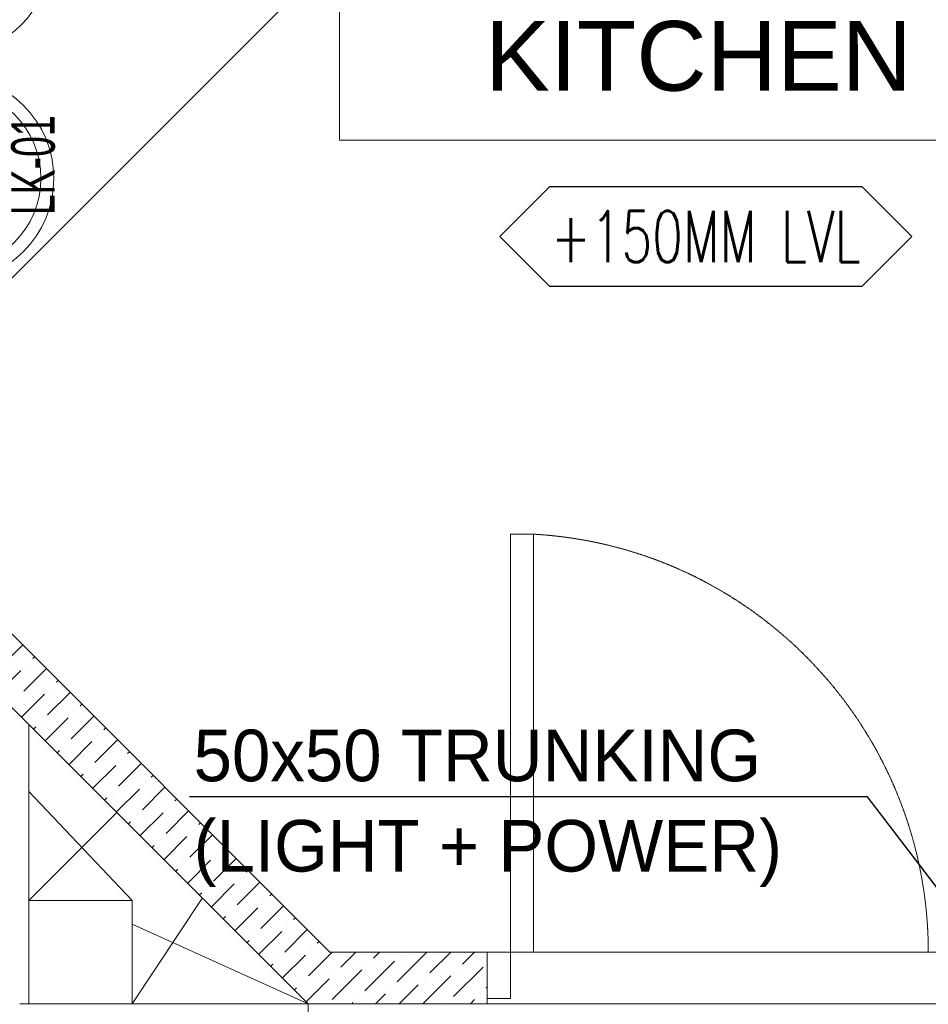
# Model space of a CAD drawing. Header units: millimetres. Extents: x -4747 to 55193, y -3459 to 48388.
# Tile 20 of 35: x 11802 to 13563, y 3419 to 5326. Entities that reach past the tile are written whole.
import ezdxf
from ezdxf.enums import TextEntityAlignment as Align

# ---------------------------------------------------------------- set-up
doc = ezdxf.new("R2010")
doc.units = ezdxf.units.MM
doc.header["$MEASUREMENT"] = 0
doc.linetypes.add('FP XREF (2)$0$HIDDEN2', pattern=[0.1875, 0.125, -0.0625])
doc.layers.get('0').update_dxf_attribs({"lineweight": 5})
doc.layers.add('A-ANNO-DIMS-30', color=7, linetype='Continuous', lineweight=5)
for name, color, linetype, lineweight, true_color in [('FP XREF (2)$0$A-100MM', 9, 'Continuous', 0, 0x808080), ('FP XREF (2)$0$A-clmn', 9, 'Continuous', 0, 0x808080), ('FP XREF (2)$0$A-JOINERY', 9, 'Continuous', 30, 0x808080), ('FP XREF (2)$0$door', 9, 'Continuous', 9, 0x808080), ('FP XREF (2)$0$EQ', 9, 'Continuous', 25, 0x808080), ('FP XREF (2)$0$EQUIP.', 9, 'Continuous', 0, 0x808080), ('FP XREF (2)$0$FLR LINE', 9, 'Continuous', 0, 0x808080)]:
    doc.layers.add(name, color=color, linetype=linetype, lineweight=lineweight, true_color=true_color)
for name, color, linetype, true_color in [('FP XREF (2)$0$A-EQUIP', 9, 'Continuous', 0x808080), ('FP XREF (2)$0$T-TagsWndw', 9, 'Continuous', 0x808080), ('FP XREF (2)$0$Z-AT_Text', 9, 'Continuous', 0x808080)]:
    doc.layers.add(name, color=color, linetype=linetype, true_color=true_color)
doc.styles.add('FP XREF (2)$0$MtXpl_Arial_Narrow', font='arialn.ttf')
doc.styles.add('FP XREF (2)$0$SSP_Note', font='romans.shx', dxfattribs={"width": 0.8})
doc.styles.add('FP XREF (2)$0$SSP_Title', font='arial.ttf')
doc.styles.add('Oswald Light', font='txt')
doc.dimstyles.new('MDS-50', dxfattribs={"dimtxt": 100, "dimasz": 100, "dimexe": 50, "dimexo": 50, "dimgap": 25, "dimtad": 1, "dimdec": 0, "dimtxsty": 'Oswald Light', "dimcen": 0, "dimdle": 1.5875, "dimazin": 0, "dimtfac": 1, "dimtdec": 0, "dimtix": 1, "dimtmove": 0, "dimatfit": 0, "dimfxl": 1, "dimfrac": 2, "dimtolj": 1, "dimarcsym": 0})

# ---------------------------------------------------------------- blocks, each defined once
blk = doc.blocks.new('FP XREF (2)$0$SSP_Tag_Wndw')
at = {"layer": 'FP XREF (2)$0$T-TagsWndw'}
for p, q in [((-5.5, 1.75), (-7.25, 0)), ((5.5, 1.75), (-5.5, 1.75)), ((7.25, 0), (5.5, 1.75)), ((-7.25, 0), (-5.5, -1.75)), ((5.5, -1.75), (7.25, 0)), ((-5.5, -1.75), (5.5, -1.75))]:
    blk.add_line(p, q, dxfattribs=at)
at = {"layer": 'FP XREF (2)$0$T-TagsWndw', "style": 'FP XREF (2)$0$SSP_Note', "width": 0.8}
blk.add_attdef('WndwNo', text='', height=1.8, dxfattribs=at).set_placement((0, 0), align=Align.MIDDLE_CENTER)
blk = doc.blocks.new('FP XREF (2)')
at = {"layer": 'FP XREF (2)$0$A-100MM', "color": 8, "linetype": 'Continuous', "lineweight": 0, "true_color": 0x808080, "transparency": 33554687}
for p, q in [((11764, 4071.3), (11807.8, 4115.1)), ((11827.2, 4088.5), (11830.8, 4092.1)), ((11759.4, 4020.7), (11804.2, 4065.6)), ((11810, 4025.3), (11853.7, 4069.1)), ((11815.7, 4077), (11815.7, 4077)), ((11873.2, 4042.6), (11876.7, 4046.1)), ((11861.7, 4031.1), (11861.7, 4031.1)), ((11805.5, 3974.9), (11850.2, 4019.6)), ((11855.9, 3979.4), (11899.7, 4023.1)), ((11919.1, 3996.6), (11922.7, 4000.2)), ((11844.4, 3967.9), (11844.4, 3967.9)), ((11851.5, 3929), (11896.1, 3973.6)), ((11901.9, 3933.4), (11945.7, 3977.2)), ((11907.6, 3985.1), (11907.6, 3985.1)), ((11828.5, 3951.9), (11833, 3956.4)), ((11965.1, 3950.6), (11968.6, 3954.2)), ((11947.9, 3887.5), (11991.6, 3931.2)), ((11953.6, 3939.2), (11953.6, 3939.2)), ((11874.6, 3906.1), (11878.9, 3910.4)), ((11890.4, 3921.9), (11890.4, 3921.9)), ((11897.6, 3883.2), (11942.1, 3927.7)), ((11999.6, 3893.2), (11999.6, 3893.2)), ((12011.1, 3904.7), (12014.6, 3908.2)), ((11936.4, 3876), (11936.4, 3876)), ((11943.7, 3837.3), (11988.1, 3881.7)), ((11993.8, 3841.5), (12037.6, 3885.3)), ((11920.6, 3860.2), (11924.9, 3864.5)), ((12057, 3858.7), (12060.6, 3862.3)), ((11989.7, 3791.4), (12034, 3835.7)), ((12039.8, 3795.5), (12083.5, 3839.3)), ((12045.5, 3847.2), (12045.5, 3847.2)), ((11966.7, 3814.4), (11970.8, 3818.5)), ((11982.3, 3830), (11982.3, 3830)), ((12103, 3812.8), (12106.5, 3816.3)), ((12091.5, 3801.3), (12091.5, 3801.3)), ((12028.3, 3784), (12028.3, 3784)), ((12035.8, 3745.6), (12080, 3789.8)), ((12085.7, 3749.6), (12129.5, 3793.3)), ((12012.8, 3768.5), (12016.8, 3772.5)), ((12148.9, 3766.8), (12152.5, 3770.4)), ((12081.8, 3699.6), (12126, 3743.8)), ((12131.7, 3703.6), (12175.5, 3747.4)), ((12137.4, 3755.3), (12137.4, 3755.3)), ((12058.8, 3722.6), (12062.8, 3726.6)), ((12074.3, 3738.1), (12074.3, 3738.1)), ((12194.9, 3720.8), (12198.5, 3724.4)), ((12177.7, 3657.6), (12221.4, 3701.4)), ((12183.4, 3709.3), (12183.4, 3709.3)), ((12120.2, 3692.1), (12120.2, 3692.1)), ((12127.7, 3653.7), (12171.9, 3697.9)), ((12104.8, 3676.7), (12108.7, 3680.6)), ((12229.4, 3663.4), (12229.4, 3663.4)), ((12240.9, 3674.9), (12244.4, 3678.4)), ((12166.2, 3646.2), (12166.2, 3646.2)), ((12173.7, 3607.7), (12217.9, 3651.9)), ((12223.6, 3611.7), (12267.4, 3655.4)), ((12150.7, 3630.7), (12154.7, 3634.7)), ((12286.8, 3628.9), (12290.4, 3632.5)), ((12219.7, 3561.8), (12263.8, 3605.9)), ((12269.6, 3565.7), (12313.4, 3609.5)), ((12275.3, 3617.4), (12275.3, 3617.4)), ((12196.7, 3584.7), (12200.6, 3588.7)), ((12212.1, 3600.2), (12212.1, 3600.2)), ((12332.8, 3583), (12336.3, 3586.5)), ((12321.3, 3571.5), (12321.3, 3571.5)), ((12258.1, 3554.2), (12258.1, 3554.2)), ((12265.6, 3515.8), (12309.8, 3560)), ((12315.6, 3519.8), (12359.3, 3563.5)), ((12242.6, 3538.8), (12246.6, 3542.7)), ((12378.7, 3537), (12382.3, 3540.5)), ((12311.6, 3469.8), (12355.8, 3514)), ((12361.5, 3473.8), (12407.7, 3520)), ((12367.3, 3525.5), (12367.3, 3525.5)), ((12424.7, 3491), (12453.7, 3520)), ((12487.9, 3508.3), (12499.6, 3520)), ((12533.9, 3462.3), (12591.3, 3519.8)), ((12539.6, 3514), (12539.6, 3514)), ((12597.1, 3479.5), (12637.5, 3520)), ((12660.3, 3496.8), (12683.5, 3520)), ((12288.6, 3492.8), (12292.6, 3496.8)), ((12304.1, 3508.3), (12304.1, 3508.3)), ((12470.7, 3445.1), (12528.1, 3502.5)), ((12476.4, 3496.8), (12476.4, 3496.8)), ((12643, 3433.6), (12700.5, 3491)), ((12407.5, 3427.8), (12464.9, 3485.3)), ((12413.2, 3479.5), (12413.2, 3479.5)), ((12583.5, 3420), (12637.3, 3473.8)), ((12648.8, 3485.3), (12648.8, 3485.3)), ((12350, 3462.3), (12350, 3462.3)), ((12357.6, 3423.9), (12401.7, 3468)), ((12537.5, 3420), (12574.1, 3456.6)), ((12585.6, 3468), (12585.6, 3468)), ((12334.6, 3446.9), (12338.5, 3450.8)), ((12459.2, 3433.6), (12459.2, 3433.6)), ((12491.6, 3420), (12510.9, 3439.3)), ((12522.4, 3450.8), (12522.4, 3450.8)), ((12694.7, 3439.3), (12694.7, 3439.3)), ((12706.2, 3450.8), (12708, 3452.6)), ((12445.6, 3420), (12447.7, 3422.1)), ((12631.5, 3422.1), (12631.5, 3422.1)), ((12675.4, 3420), (12683.2, 3427.8))]:
    blk.add_line(p, q, dxfattribs=at)
at = {"layer": 'FP XREF (2)$0$A-clmn', "color": 8, "lineweight": 0, "true_color": 0x808080}
for p, q in [((10911.5, 5011.3), (12402.8, 3520)), ((12361.4, 3420), (11311.1, 4467)), ((12020, 3620), (11820, 3620)), ((11820, 3620), (11820, 3420)), ((12020, 3420), (12020, 3620)), ((12402.8, 3520), (12708, 3520)), ((12708, 3520), (12708, 3420)), ((11820, 3420), (12020, 3420)), ((12708, 3420), (12361.4, 3420))]:
    blk.add_line(p, q, dxfattribs=at)
at = {"layer": 'FP XREF (2)$0$A-EQUIP', "color": 8, "lineweight": 0, "true_color": 0x808080}
blk.add_line((11441.9, 4481), (12505.5, 5544.5), dxfattribs=at)
for centre, radius in [((11681.9, 5440.4), 175), ((11668.2, 5018.8), 200), ((11668.2, 5018.8), 175)]:
    blk.add_circle(centre, radius, dxfattribs=at)
at = {"layer": 'FP XREF (2)$0$A-JOINERY', "color": 8, "lineweight": 0, "true_color": 0x808080}
for p, q in [((11820, 3420), (11820, 3959.7)), ((12020, 3620), (11820, 3831)), ((11820, 3620), (11990.7, 3790.7)), ((12020, 3420), (12156.5, 3625)), ((12361.4, 3420), (12020, 3574)), ((12361.4, 3420), (11802, 3420)), ((12361.4, 3402), (12361.4, 3420))]:
    blk.add_line(p, q, dxfattribs=at)
blk.add_arc((10980.5, 6918.8), 2836.7, 70.8616, 224.8988, dxfattribs=at)
at = {"layer": 'FP XREF (2)$0$door', "color": 8, "lineweight": 0, "true_color": 0x808080}
for p, q in [((12753, 4329.6), (12798, 4329.6)), ((12753, 3520), (12753, 4329.6)), ((12798, 4329.6), (12798, 3520)), ((12753, 3520), (12708, 3520)), ((12708, 3520), (12708, 3430)), ((12798, 3520), (12753, 3520)), ((12753, 3430), (12753, 3520)), ((12708, 3430), (12753, 3430))]:
    blk.add_line(p, q, dxfattribs=at)
at = {"layer": 'FP XREF (2)$0$EQ', "color": 8, "linetype": 'FP XREF (2)$0$HIDDEN2', "lineweight": 0, "ltscale": 7, "true_color": 0x808080}
blk.add_arc((12751.4, 3519.3), 811.6, 0.0462, 86.7054, dxfattribs=at)
at = {"layer": 'FP XREF (2)$0$FLR LINE', "color": 8, "linetype": 'FP XREF (2)$0$HIDDEN2', "lineweight": 0, "ltscale": 8, "true_color": 0x808080}
for p, q in [((12708, 3520), (13608, 3520)), ((13608, 3420), (12708, 3420))]:
    blk.add_line(p, q, dxfattribs=at)
at = {"layer": 'FP XREF (2)$0$Z-AT_Text', "color": 8, "lineweight": 0, "true_color": 0x808080}
for p, q in [((12422, 5092.7), (12422, 5632.1)), ((13801.1, 5092.7), (12422, 5092.7))]:
    blk.add_line(p, q, dxfattribs=at)
at = {"color": 8, "lineweight": 0, "true_color": 0x808080}
ref = blk.add_blockref('FP XREF (2)$0$SSP_Tag_Wndw', (13131.9, 4906.2), dxfattribs=dict(at, xscale=55.05875642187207, yscale=55.05875642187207, zscale=55.05875642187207))
ref.add_attrib('WndwNo', '+150MM LVL', dxfattribs={"layer": 'FP XREF (2)$0$T-TagsWndw', "height": 99.11, "style": 'FP XREF (2)$0$SSP_Note', "width": 0.7}).set_placement((13131.9, 4906.2), align=Align.MIDDLE_CENTER)
at = {"layer": 'FP XREF (2)$0$EQUIP.', "color": 8, "lineweight": 0, "true_color": 0x808080, "style": 'FP XREF (2)$0$MtXpl_Arial_Narrow', "width": 0.75}
blk.add_text('LK-01', height=84.44, rotation=90, dxfattribs=at).set_placement((11870, 4947.5))
at = {"layer": 'FP XREF (2)$0$Z-AT_Text', "color": 8, "lineweight": 0, "true_color": 0x808080, "style": 'FP XREF (2)$0$SSP_Title'}
blk.add_text('KITCHEN', height=135, dxfattribs=at).set_placement((12703.8, 5188.7))

msp = doc.modelspace()

# ---------------------------------------------------------------- linework, layer by layer
msp.add_line((13445.3, 3820.9), (14361.7, 2618))

# ---------------------------------------------------------------- block references
msp.add_blockref('FP XREF (2)', (0, 0))

# ---------------------------------------------------------------- texts
at = {"layer": 'A-ANNO-DIMS-30', "style": 'Oswald Light'}
for s, p in [('50x50 TRUNKING', (12139, 3820.9)), ('(LIGHT + POWER)', (12139, 3645.9))]:
    msp.add_text(s, height=100, dxfattribs=at).set_placement(p, align=Align.BOTTOM_LEFT)

# ---------------------------------------------------------------- leaders
msp.add_leader([(14361.7, 2618), (13445.3, 3820.9), (12131.4, 3820.9)], dimstyle='MDS-50', override={"dimgap": 25, "dimtad": 0})

doc.saveas('drawing.dxf')
